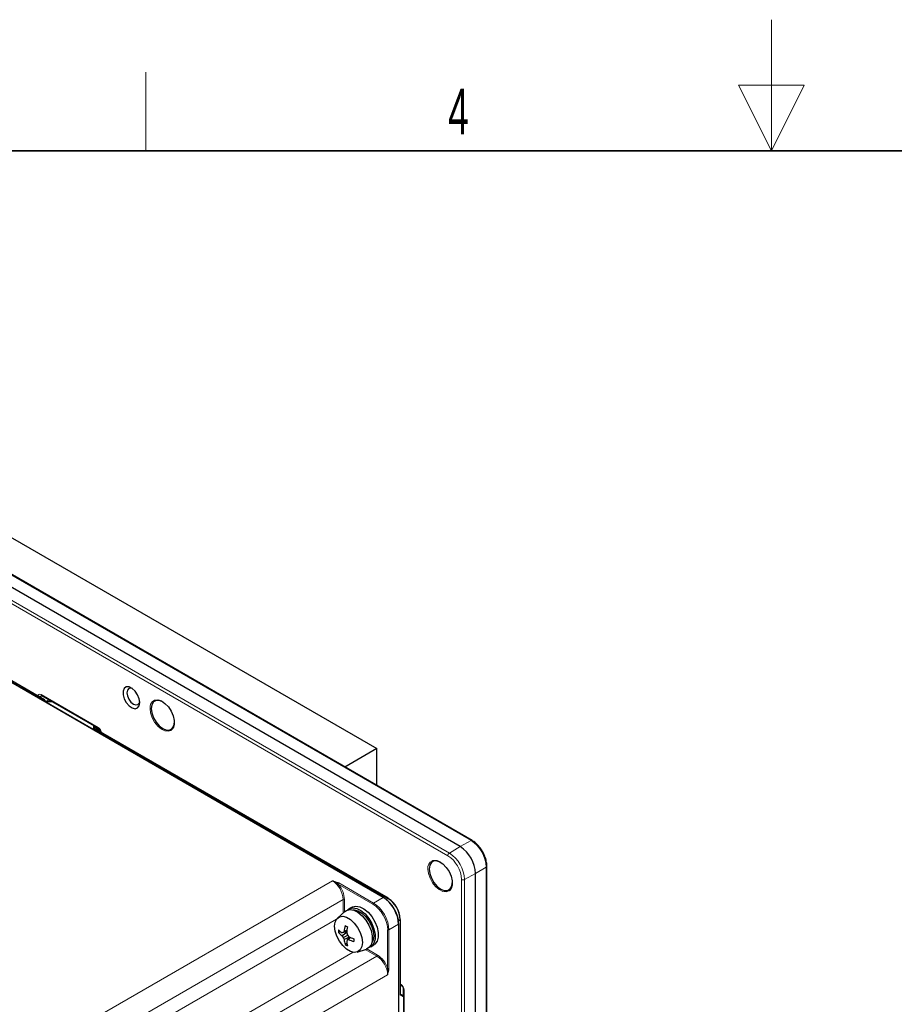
# Paper-space layout 'Blatt2' of a CAD drawing. Header units: millimetres. Extents: x 5 to 418, y 2 to 292.
# Tile 44 of 55: x 160 to 226, y 217 to 292. Entities that reach past the tile are written whole.
import ezdxf

# ---------------------------------------------------------------- set-up
doc = ezdxf.new("R2010")
doc.units = ezdxf.units.MM
doc.layers.add('SLD-0', color=7, linetype='Continuous')
doc.styles.add('SLDTEXTSTYLE1', font='TXT', dxfattribs={"width": 0.605})

psp = doc.layouts.new('Blatt2')

# ---------------------------------------------------------------- linework, layer by layer
at = {"color": 7, "linetype": 'Continuous', "lineweight": 25}
for p, q in [((193.238, 229.401), (128.42, 266.819)), ((194.146, 229.868), (129.328, 267.287)), ((143.74, 261.783), (186.874, 236.883)), ((187.395, 225.528), (131.642, 257.714)), ((161.503, 240.613), (131.989, 257.651)), ((161.272, 240.927), (165.64, 238.406)), ((161.557, 240.536), (161.527, 240.588)), ((161.644, 240.486), (161.557, 240.536)), ((162.077, 240.463), (161.744, 240.463)), ((165.161, 238.364), (165.246, 238.413)), ((165.307, 238.598), (165.307, 238.416)), ((187.756, 225.457), (165.313, 238.413)), ((165.792, 238.143), (165.792, 238.136)), ((186.874, 236.883), (184.435, 235.475)), ((186.874, 234.067), (186.874, 236.883)), ((195.276, 89.1), (195.276, 227.912)), ((194.416, 88.547), (194.416, 227.359)), ((184.98, 224.788), (184.744, 224.652)), ((184.423, 224.451), (183.871, 223.949)), ((188.56, 96.528), (188.56, 223.511)), ((188.685, 218.141), (188.685, 223.848)), ((184.087, 222.93), (183.945, 222.848)), ((184.582, 222.89), (184.236, 222.824)), ((184.578, 222.845), (184.236, 222.588)), ((184.584, 222.916), (184.317, 222.859)), ((184.654, 222.633), (184.317, 222.454)), ((184.592, 223.007), (184.375, 222.947)), ((184.8, 222.481), (184.375, 222.315)), ((184.816, 222.499), (184.622, 222.278)), ((184.862, 222.478), (184.708, 222.316)), ((184.597, 222.016), (184.461, 221.938)), ((186.411, 221.765), (186.647, 221.901)), ((185.366, 221.36), (186.076, 221.587)), ((188.685, 218.844), (188.761, 218.8)), ((188.685, 218.148), (188.913, 218.016)), ((188.913, 218.537), (188.913, 116.325))]:
    psp.add_line(p, q, dxfattribs=at)
at = {"color": 7, "linetype": 'Continuous', "lineweight": 18}
for p, q in [((194.065, 229.861), (129.247, 267.28)), ((192.295, 228.704), (127.477, 266.122)), ((127.593, 266.325), (192.411, 228.907)), ((187.361, 225.524), (131.608, 257.71)), ((161.442, 240.625), (131.955, 257.647)), ((161.317, 240.901), (161.227, 240.863)), ((161.227, 240.863), (161.227, 240.772)), ((161.238, 241.004), (165.605, 238.482)), ((161.37, 240.552), (161.469, 240.609)), ((161.503, 240.574), (161.417, 240.525)), ((161.469, 240.609), (161.442, 240.625)), ((161.542, 240.506), (161.503, 240.574)), ((161.644, 240.447), (161.542, 240.506)), ((161.598, 240.421), (161.644, 240.447)), ((161.635, 240.491), (161.831, 240.605)), ((161.744, 240.451), (161.645, 240.393)), ((161.744, 240.463), (161.744, 240.451)), ((162.098, 240.451), (161.744, 240.451)), ((165.141, 238.375), (165.241, 238.432)), ((165.28, 238.41), (165.18, 238.352)), ((165.241, 238.432), (165.241, 238.637)), ((165.307, 238.394), (165.28, 238.41)), ((165.754, 238.272), (165.307, 238.531)), ((165.307, 238.394), (165.307, 238.415)), ((187.722, 225.454), (165.307, 238.394)), ((192.411, 228.907), (193.238, 229.401)), ((193.238, 229.401), (194.065, 229.861)), ((195.229, 227.845), (194.416, 227.359)), ((195.229, 89.033), (195.229, 227.845)), ((194.416, 227.359), (193.575, 226.89)), ((155.995, 210.931), (183.48, 226.798)), ((186.571, 225.014), (183.917, 226.546)), ((183.964, 226.627), (186.617, 225.095)), ((193.341, 88.08), (193.341, 226.891)), ((193.575, 226.89), (193.575, 88.078)), ((186.617, 225.095), (187.361, 225.524)), ((187.582, 225.373), (187.722, 225.454)), ((184.305, 225.369), (157.142, 209.688)), ((184.305, 224.344), (184.305, 225.369)), ((184.398, 225.369), (184.398, 224.429)), ((158.189, 209.084), (183.798, 223.868)), ((188.539, 223.483), (187.796, 223.054)), ((188.52, 223.737), (188.665, 223.821)), ((188.539, 96.501), (188.539, 223.483)), ((188.665, 218.082), (188.665, 223.821)), ((187.702, 220.119), (187.702, 223.055)), ((187.796, 223.054), (187.796, 220.119)), ((185.079, 221.342), (159.897, 206.805)), ((159.897, 205.482), (186.876, 221.043)), ((186.876, 221.043), (185.985, 221.558)), ((186.105, 221.597), (186.923, 221.124)), ((187.701, 219.614), (160.204, 203.755)), ((188.685, 218.9), (188.727, 218.876)), ((188.878, 218.036), (188.878, 218.66)), ((188.913, 217.939), (188.665, 218.082)), ((188.962, 218.469), (188.962, 116.257))]:
    psp.add_line(p, q, dxfattribs=at)
at = {"color": 7, "linetype": 'Continuous', "lineweight": 25, "flags": 128}
for points in [[(168.784, 240.388), (168.74, 240.683), (168.615, 240.99), (168.425, 241.265), (168.195, 241.473), (167.958, 241.584), (167.745, 241.585), (167.584, 241.474), (167.498, 241.267), (167.498, 240.992), (167.584, 240.686), (167.745, 240.39), (167.958, 240.144), (168.195, 239.982), (168.425, 239.925), (168.615, 239.981), (168.74, 240.143), (168.784, 240.388)], [(168.217, 241.457), (168.099, 241.488), (167.939, 241.457), (167.832, 241.333), (167.794, 241.136), (167.832, 240.896), (167.939, 240.648), (168.099, 240.432), (168.289, 240.279), (168.478, 240.213), (168.639, 240.244), (168.746, 240.368), (168.779, 240.485)], [(170.517, 240.462), (170.267, 240.557), (170.02, 240.554), (169.825, 240.441), (169.699, 240.229), (169.656, 239.939)], [(169.904, 240.574), (169.912, 240.577), (170.152, 240.598), (170.423, 240.514), (170.7, 240.33), (170.958, 240.064), (171.175, 239.739), (171.331, 239.384), (171.413, 239.03), (171.413, 238.71), (171.331, 238.451), (171.175, 238.276), (171.158, 238.265)], [(169.656, 239.939), (169.699, 239.598), (169.825, 239.241), (170.02, 238.903), (170.267, 238.615), (170.54, 238.408), (170.813, 238.3), (171.059, 238.303), (171.255, 238.416), (171.38, 238.628), (171.423, 238.892)], [(191.73, 228.216), (191.48, 228.311), (191.233, 228.308), (191.038, 228.195), (190.912, 227.983), (190.869, 227.693)], [(190.869, 227.693), (190.912, 227.352), (191.038, 226.995), (191.233, 226.657), (191.48, 226.369), (191.753, 226.162), (192.026, 226.054), (192.272, 226.057), (192.468, 226.17), (192.594, 226.382), (192.636, 226.643)], [(191.118, 228.328), (191.125, 228.331), (191.366, 228.352), (191.636, 228.267), (191.913, 228.084), (192.171, 227.818), (192.388, 227.492), (192.545, 227.137), (192.626, 226.784), (192.626, 226.463), (192.545, 226.204), (192.388, 226.03), (192.371, 226.019)], [(184.64, 224.574), (184.773, 224.667), (185.035, 224.73), (185.338, 224.679), (185.658, 224.52), (185.972, 224.263), (186.257, 223.928), (186.492, 223.539), (186.659, 223.126), (186.745, 222.72), (186.745, 222.349), (186.659, 222.042), (186.492, 221.822), (186.291, 221.713)], [(184.98, 224.788), (185.009, 224.803), (185.271, 224.866), (185.573, 224.815), (185.894, 224.656), (186.208, 224.399), (186.493, 224.064), (186.727, 223.675), (186.894, 223.262), (186.981, 222.856), (186.981, 222.485), (186.894, 222.178), (186.727, 221.958), (186.647, 221.901)], [(183.647, 223.324), (183.69, 223.646), (183.816, 223.892), (184.015, 224.042), (184.27, 224.084), (184.561, 224.014), (184.864, 223.839), (185.155, 223.573), (185.41, 223.236), (185.609, 222.857), (185.735, 222.465), (185.778, 222.094), (185.735, 221.772), (185.609, 221.526), (185.41, 221.376), (185.155, 221.334), (184.864, 221.404), (184.561, 221.579), (184.27, 221.845), (184.015, 222.182), (183.816, 222.561), (183.69, 222.952), (183.647, 223.324)], [(184.423, 224.451), (184.549, 224.538), (184.811, 224.6), (185.114, 224.55), (185.434, 224.39), (185.748, 224.133), (186.033, 223.798), (186.268, 223.41), (186.435, 222.997), (186.521, 222.59), (186.521, 222.22), (186.435, 221.913), (186.268, 221.692), (186.076, 221.587)], [(185.033, 224.574), (185.137, 224.577), (185.427, 224.508), (185.729, 224.333), (186.018, 224.068), (186.272, 223.733), (186.47, 223.355), (186.595, 222.966), (186.638, 222.596), (186.595, 222.276), (186.488, 222.054)]]:
    psp.add_lwpolyline(points, dxfattribs=at)
at = {"color": 7, "linetype": 'Continuous', "lineweight": 18, "flags": 128}
for points in [[(161.497, 240.615), (161.501, 240.613), (161.503, 240.613)], [(161.503, 240.574), (161.511, 240.579), (161.518, 240.583), (161.523, 240.586), (161.526, 240.588), (161.527, 240.588)], [(161.644, 240.486), (161.648, 240.481), (161.649, 240.473), (161.648, 240.461), (161.644, 240.447)], [(162.04, 240.463), (162.05, 240.473), (162.053, 240.477)], [(171.158, 238.265), (170.958, 238.201), (170.7, 238.234), (170.423, 238.369), (170.152, 238.597), (169.912, 238.896), (169.723, 239.24), (169.603, 239.598), (169.562, 239.939)], [(165.313, 238.413), (165.311, 238.414), (165.307, 238.415)], [(165.792, 238.142), (165.792, 238.139), (165.793, 238.136)], [(192.371, 226.019), (192.171, 225.955), (191.913, 225.987), (191.636, 226.123), (191.366, 226.351), (191.125, 226.65), (190.937, 226.994), (190.816, 227.352), (190.775, 227.693)]]:
    psp.add_lwpolyline(points, dxfattribs=at)
at = {"color": 7, "linetype": 'Continuous', "lineweight": 18}
for centre, radius, start, end in [((161.122, 241.096), 0.256, 266.86601, 294.28662), ((161.318, 240.994), 0.0804, 172.95535, 235.73247), ((161.49, 240.578), 0.0377, 79.54177, 123.48081), ((161.418, 240.528), 0.0962, 28.85561, 58.04533), ((162.22, 240.693), 0.335, 203.89668, 223.41159), ((170.176, 240.017), 0.62, 116.02315, 187.28556), ((165.241, 238.356), 0.0765, 59.92932, 90.5113), ((165.26, 238.382), 0.0335, 54.38183, 114.31395), ((165.3, 238.378), 0.0377, 79.54177, 123.48081), ((165.688, 238.474), 0.083, 173.97139, 233.87933), ((194.112, 229.793), 0.0825, 65.329, 124.60678), ((192.702, 227.73), 2.53, 2.60548, 57.39452), ((192.552, 228.692), 0.257, 123.22971, 177.34769), ((191.07, 226.788), 2.274, 2.60548, 57.39452), ((191.048, 226.775), 2.53, 2.60548, 57.39452), ((191.389, 227.771), 0.62, 116.02315, 187.28556), ((195.194, 227.92), 0.0825, 295.38524, 354.66992), ((184.02, 226.541), 0.103, 123.22971, 177.34769), ((193.459, 227.12), 0.257, 242.65648, 296.76622), ((187.381, 225.498), 0.0334, 65.32395, 127.31983), ((184.351, 225.277), 0.103, 62.65648, 116.76622), ((186.674, 225.009), 0.103, 123.22971, 177.34769), ((188.527, 223.514), 0.0334, 292.64531, 354.66615), ((188.651, 223.851), 0.0335, 294.37466, 354.3052), ((187.749, 223.146), 0.103, 242.65767, 296.74977), ((186.82, 221.129), 0.103, 303.22971, 357.34769), ((187.749, 220.21), 0.103, 242.65767, 296.74977), ((188.807, 218.867), 0.0808, 173.1103, 235.47269), ((188.993, 218.543), 0.0805, 184.49279, 247.02738)]:
    psp.add_arc(centre, radius, start, end, dxfattribs=at)
at = {"color": 7, "linetype": 'Continuous', "lineweight": 25}
for centre, radius, start, end in [((161.469, 240.555), 0.0667, 30, 60.00269), ((165.28, 238.355), 0.0667, 60.00269, 119.99731), ((191.858, 227.243), 2.561, 2.60548, 57.39452), ((187.376, 225.501), 0.0335, 354.31775, 54.37007), ((187.742, 225.426), 0.0335, 65.69288, 125.61758), ((186.618, 223.728), 2.049, 2.60548, 57.39452), ((186.721, 223.787), 1.947, 2.60548, 57.39452), ((187.422, 222.57), 3.071, 164.67254, 172.94357), ((186.765, 227.181), 4.443, 238.76618, 241.23919), ((190.443, 222.421), 5.88, 171.54824, 176.01342), ((188.526, 223.508), 0.0335, 5.63188, 65.68826), ((186.509, 222.947), 2.566, 177.79386, 182.20614), ((185.875, 225.287), 2.958, 229.27128, 236.36561), ((185.469, 224.264), 2.08, 222.90346, 233.67882), ((186.707, 217.297), 6.055, 113.25211, 114.08461), ((187.269, 224.318), 3.492, 209.70073, 212.26913), ((186.41, 221.537), 2.476, 145.28299, 147.70945), ((187.337, 223.63), 3.241, 201.28315, 203.94422), ((189.503, 224.249), 5.126, 196.07178, 197.78491), ((188.977, 225.431), 5.149, 212.24559, 213.9895), ((187.279, 227.704), 5.758, 243.47645, 248.02566), ((186.406, 222.579), 2.048, 187.42127, 198.25778), ((185.826, 224.11), 2.566, 237.86118, 242.14419), ((190.375, 219.007), 6.618, 150.38567, 151.17712), ((187.414, 222.412), 2.845, 184.3082, 191.55665), ((183.253, 225.458), 3.462, 293.28532, 294.83714), ((185.931, 225.079), 3.022, 246.1247, 254.52435), ((189.566, 222.266), 4.443, 178.72604, 181.27396)]:
    psp.add_arc(centre, radius, start, end, dxfattribs=at)
at = {"color": 7, "linetype": 'Continuous', "lineweight": 18}
for centre, major_axis, ratio, start_param, end_param in [((161.239, 240.731), (-0.168, 0.29), 0.574751, 5.497729, 7.063964), ((161.357, 240.799), (-0.103, 0.135), 0.582975, 6.119278, 6.988848), ((161.442, 240.571), (0.0943, 0), 0.577382, 0.944946, 1.570796), ((161.744, 240.505), (0.141, 0.032), 0.368996, 3.844419, 4.629817), ((165.241, 238.487), (0.0416, 0.0977), 0.227773, 3.435538, 4.220936), ((165.604, 238.21), (-0.167, 0.288), 0.580018, 3.92689, 5.493125), ((183.479, 225.845), (-0.583, 1.01), 0.578729, 3.927225, 5.497716), ((183.526, 225.872), (-0.617, 1.068), 0.577557, 3.927224, 5.03262), ((186.571, 223.708), (-0.8, 1.386), 0.577562, 3.92722, 5.497704), ((186.618, 223.735), (-0.833, 1.443), 0.576731, 3.92723, 5.497714), ((186.875, 220.09), (-0.583, 1.01), 0.578749, 3.927206, 5.49769), ((186.923, 220.117), (-0.617, 1.068), 0.577562, 4.392205, 5.497704), ((188.726, 218.604), (-0.166, 0.289), 0.580018, 3.931817, 5.498052), ((188.618, 218.11), (0.0757, 0.0248), 0.571387, 5.185926, 6.756722), ((188.618, 218.11), (0.0497, 0.0707), 0.62845, 4.768833, 5.554231)]:
    psp.add_ellipse(centre, major_axis=major_axis, ratio=ratio, start_param=start_param, end_param=end_param, dxfattribs=at)
at = {"color": 7, "linetype": 'Continuous', "lineweight": 25}
for centre, major_axis, ratio, start_param, end_param in [((161.508, 240.487), (0.0488, 0.0488), 0.171521, 5.281983, 6.32911), ((187.362, 224.164), (-0.833, 1.443), 0.576731, 3.92723, 5.497714), ((187.409, 224.191), (-0.8, 1.386), 0.577562, 3.92722, 5.497704)]:
    psp.add_ellipse(centre, major_axis=major_axis, ratio=ratio, start_param=start_param, end_param=end_param, dxfattribs=at)
for points, knots in [([(161.251, 240.937), (161.251, 240.937), (161.251, 240.937), (161.265, 240.931), (161.272, 240.927)], [0, 0, 0, 0, 0.5042993, 1, 1, 1, 1]), ([(161.744, 240.463), (161.734, 240.463), (161.707, 240.464), (161.671, 240.472), (161.651, 240.483), (161.644, 240.486)], [0, 0, 0, 0, 0.273903, 0.772548, 1, 1, 1, 1]), ([(165.64, 238.406), (165.65, 238.399), (165.671, 238.385), (165.711, 238.345), (165.748, 238.291), (165.776, 238.23), (165.79, 238.177), (165.792, 238.153), (165.792, 238.143)], [0, 0, 0, 0, 0.156918, 0.322042, 0.501373, 0.688322, 0.872816, 1, 1, 1, 1]), ([(194.982, 228.952), (194.931, 229.043), (194.814, 229.257), (194.569, 229.546), (194.333, 229.753), (194.189, 229.842), (194.146, 229.868)], [0, 0, 0, 0, 0.236322, 0.551203, 0.86766, 1, 1, 1, 1]), ([(195.276, 227.912), (195.274, 227.976), (195.267, 228.159), (195.193, 228.481), (195.09, 228.774), (195, 228.922), (194.982, 228.952)], [0, 0, 0, 0, 0.191294, 0.551476, 0.910964, 1, 1, 1, 1]), ([(188.761, 218.8), (188.771, 218.793), (188.792, 218.78), (188.831, 218.74), (188.868, 218.687), (188.897, 218.626), (188.911, 218.571), (188.912, 218.547), (188.913, 218.537)], [0, 0, 0, 0, 0.154824, 0.317793, 0.495514, 0.682188, 0.868013, 1, 1, 1, 1])]:
    psp.add_open_spline(points, degree=3, knots=knots, dxfattribs=at)
at = {"color": 7, "linetype": 'Continuous', "lineweight": 18}
for points, knots in [([(183.48, 226.798), (183.481, 226.797), (183.513, 226.789), (183.603, 226.764), (183.773, 226.716), (183.894, 226.66), (183.964, 226.627)], [0, 0, 0, 0, 0.006716, 0.187796, 0.527271, 1, 1, 1, 1]), ([(183.48, 226.798), (183.481, 226.797), (183.51, 226.785), (183.592, 226.749), (183.743, 226.674), (183.854, 226.593), (183.917, 226.546)], [0, 0, 0, 0, 0.0070349, 0.1931571, 0.5384713, 1, 1, 1, 1]), ([(187.796, 220.119), (187.789, 220.041), (187.777, 219.909), (187.733, 219.738), (187.71, 219.648), (187.702, 219.616), (187.701, 219.614)], [0, 0, 0, 0, 0.472838, 0.812244, 0.993283, 1, 1, 1, 1]), ([(187.702, 220.119), (187.711, 220.041), (187.726, 219.904), (187.715, 219.736), (187.706, 219.647), (187.702, 219.616), (187.701, 219.614)], [0, 0, 0, 0, 0.461641, 0.806885, 0.992963, 1, 1, 1, 1])]:
    psp.add_open_spline(points, degree=3, knots=knots, dxfattribs=at)
at = {"layer": 'SLD-0', "color": 7, "linetype": 'Continuous', "lineweight": 18}
for p, q in [((217, 292.5), (217, 282.5)), ((219.5, 287.5), (214.5, 287.5)), ((214.5, 287.5), (217, 282.5)), ((217, 282.5), (219.5, 287.5))]:
    psp.add_line(p, q, dxfattribs=at)
at = {"layer": 'SLD-0', "lineweight": 18}
psp.add_line((169.25, 282.5), (169.25, 288.5), dxfattribs=at)
at = {"layer": 'SLD-0', "lineweight": 35}
psp.add_line((408, 282.5), (26, 282.5), dxfattribs=at)

# ---------------------------------------------------------------- texts
at = {"layer": 'SLD-0', "insert": (193.103, 287.243), "char_height": 3.5, "attachment_point": 2, "style": 'SLDTEXTSTYLE1'}
psp.add_mtext('4', dxfattribs=at)

doc.saveas('drawing.dxf')
